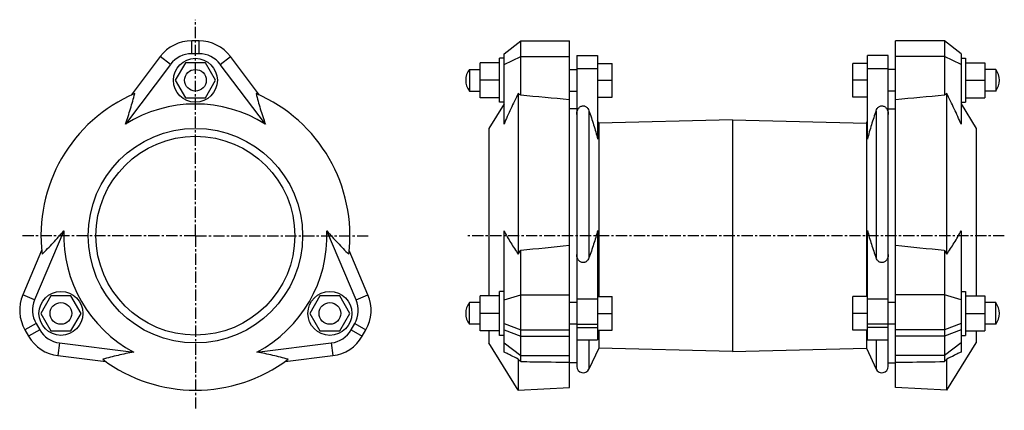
# Model space of a CAD drawing. Header units: millimetres. Extents: x 18 to 555, y 11 to 224.
import ezdxf

# ---------------------------------------------------------------- set-up
doc = ezdxf.new("R2010")
doc.units = ezdxf.units.MM
doc.header["$LTSCALE"] = 16.335
doc.linetypes.add('CENTER', pattern=[0.6, 0.375, -0.075, 0.075, -0.075])
doc.layers.get('0').update_dxf_attribs({"linetype": 'CONTINUOUS'})
doc.layers.add('DEFAULT_1', color=7, linetype='CENTER')

msp = doc.modelspace()

# ---------------------------------------------------------------- linework, layer by layer
at = {"color": 9, "linetype": 'Continuous'}
for p, q in [((111.84, 205.11), (111.84, 212.11)), ((115.84, 205.11), (115.84, 212.11)), ((100.26, 199.33), (94.67, 203.55)), ((127.42, 199.33), (133.01, 203.55)), ((282.23, 199.33), (291.33, 203.55)), ((291.33, 203.55), (317.91, 203.55)), ((522.49, 203.55), (495.91, 203.55)), ((531.59, 199.33), (522.49, 203.55)), ((321.91, 197.07), (333.31, 197.07)), ((480.51, 197.07), (491.91, 197.07)), ((328.58, 174.04), (328.58, 93.77)), ((485.23, 174.04), (485.23, 93.77)), ((26.12, 70.92), (19.68, 73.65)), ((201.57, 70.92), (208.01, 73.65)), ((282.23, 70.92), (291.33, 73.65)), ((291.33, 73.65), (317.91, 73.65)), ((321.91, 71.43), (333.31, 71.43)), ((480.51, 71.43), (491.91, 71.43)), ((522.49, 73.65), (495.91, 73.65)), ((531.59, 70.92), (522.49, 73.65)), ((26.91, 58), (20.85, 54.5)), ((28.91, 54.54), (22.85, 51.04)), ((198.78, 54.54), (204.84, 51.04)), ((200.78, 58), (206.84, 54.5)), ((282.23, 58), (291.33, 54.5)), ((282.23, 54.54), (291.33, 51.04)), ((291.33, 54.5), (317.91, 54.5)), ((321.91, 57.62), (333.31, 57.62)), ((321.91, 55.89), (333.31, 55.89)), ((491.91, 57.62), (480.51, 57.62)), ((491.91, 55.89), (480.51, 55.89)), ((522.49, 54.5), (495.91, 54.5)), ((531.59, 58), (522.49, 54.5)), ((531.59, 54.54), (522.49, 51.04)), ((291.33, 51.04), (317.91, 51.04)), ((328.58, 49.14), (328.58, 33.15)), ((485.23, 49.14), (485.23, 33.15)), ((522.49, 51.04), (495.91, 51.04)), ((39.7, 47.39), (38.85, 40.45)), ((187.99, 47.39), (188.84, 40.45)), ((282.23, 47.39), (291.33, 40.45)), ((531.59, 47.39), (522.49, 40.45)), ((291.33, 40.45), (317.91, 40.45)), ((522.49, 40.45), (495.91, 40.45))]:
    msp.add_line(p, q, dxfattribs=at)
at = {"color": 7, "linetype": 'Continuous'}
for p, q in [((115.84, 212.11), (111.84, 212.11)), ((282.23, 205.11), (291.33, 212.11)), ((291.33, 182.46), (291.33, 212.11)), ((291.33, 212.11), (317.91, 212.11)), ((317.91, 23.05), (317.91, 212.11)), ((495.91, 23.05), (495.91, 212.11)), ((522.49, 212.11), (495.91, 212.11)), ((522.49, 212.11), (522.49, 182.46)), ((531.59, 205.11), (522.49, 212.11)), ((115.84, 205.11), (111.84, 205.11)), ((282.23, 166.72), (282.23, 205.11)), ((531.59, 205.11), (531.59, 166.72)), ((100.26, 199.33), (75.69, 166.72)), ((94.67, 203.55), (78.87, 182.57)), ((108.36, 200.11), (102.87, 190.61)), ((119.33, 200.11), (108.36, 200.11)), ((124.81, 190.61), (119.33, 200.11)), ((152, 166.72), (127.42, 199.33)), ((148.82, 182.57), (133.01, 203.55)), ((269.28, 181.11), (269.28, 200.11)), ((279.73, 200.11), (269.28, 200.11)), ((279.73, 178.61), (279.73, 202.61)), ((282.23, 202.61), (279.73, 202.61)), ((321.91, 204.12), (321.91, 34.69)), ((321.91, 204.12), (333.31, 204.12)), ((333.31, 204.12), (333.31, 158.59)), ((333.31, 199.86), (341.31, 199.86)), ((341.31, 181.38), (341.31, 199.86)), ((472.51, 181.38), (472.51, 199.86)), ((480.51, 199.86), (472.51, 199.86)), ((480.51, 158.59), (480.51, 204.12)), ((491.91, 204.12), (480.51, 204.12)), ((491.91, 34.69), (491.91, 204.12)), ((531.59, 202.61), (534.09, 202.61)), ((534.09, 202.61), (534.09, 178.61)), ((534.09, 200.11), (544.54, 200.11)), ((544.54, 200.11), (544.54, 181.11)), ((263.31, 196.54), (263.31, 184.71)), ((263.31, 196.54), (269.28, 196.54)), ((317.91, 196.54), (321.91, 196.54)), ((495.91, 196.54), (491.91, 196.54)), ((550.51, 196.54), (544.54, 196.54)), ((550.51, 196.54), (550.51, 184.71)), ((102.87, 190.61), (108.36, 181.11)), ((119.33, 181.11), (124.81, 190.61)), ((279.73, 190.61), (269.28, 190.61)), ((333.31, 190.62), (341.31, 190.62)), ((480.51, 190.62), (472.51, 190.62)), ((534.09, 190.61), (544.54, 190.61)), ((263.31, 184.71), (269.28, 184.71)), ((290.02, 183.4), (290.02, 95.78)), ((317.91, 184.71), (321.91, 184.71)), ((495.91, 184.71), (491.91, 184.71)), ((523.79, 95.78), (523.79, 183.4)), ((550.51, 184.71), (544.54, 184.71)), ((108.36, 181.11), (119.33, 181.11)), ((279.73, 181.11), (269.28, 181.11)), ((282.23, 177.7), (273.91, 164.38)), ((282.23, 178.61), (279.73, 178.61)), ((333.31, 181.38), (341.31, 181.38)), ((480.51, 181.38), (472.51, 181.38)), ((531.59, 178.61), (534.09, 178.61)), ((531.59, 177.7), (539.91, 164.38)), ((534.09, 181.11), (544.54, 181.11)), ((321.91, 175.13), (317.91, 175.13)), ((491.91, 175.13), (495.91, 175.13)), ((333.88, 167.25), (333.31, 168.47)), ((406.91, 169.13), (333.88, 167.25)), ((333.88, 167.25), (333.88, 72.75)), ((406.91, 169.13), (406.91, 42.63)), ((406.91, 169.13), (479.94, 167.25)), ((479.94, 167.25), (480.51, 168.47)), ((479.94, 167.25), (479.94, 72.75)), ((273.91, 164.38), (273.91, 73.02)), ((539.91, 164.38), (539.91, 73.02)), ((42.08, 108.5), (26.12, 70.92)), ((201.57, 70.92), (185.61, 108.5)), ((282.23, 42.42), (282.23, 108.5)), ((333.31, 108.76), (333.31, 49.14)), ((480.51, 49.14), (480.51, 108.76)), ((531.59, 108.5), (531.59, 42.42)), ((29.94, 97.83), (19.68, 73.65)), ((208.01, 73.65), (197.75, 97.83)), ((291.33, 37.23), (291.33, 97.96)), ((522.49, 97.96), (522.49, 37.23)), ((279.73, 51.52), (279.73, 75.52)), ((282.23, 75.52), (279.73, 75.52)), ((531.59, 75.52), (534.09, 75.52)), ((534.09, 75.52), (534.09, 51.52)), ((34.98, 73.02), (29.5, 63.52)), ((45.95, 73.02), (34.98, 73.02)), ((51.44, 63.52), (45.95, 73.02)), ((181.73, 73.02), (176.25, 63.52)), ((192.7, 73.02), (181.73, 73.02)), ((198.19, 63.52), (192.7, 73.02)), ((269.28, 54.02), (269.28, 73.02)), ((279.73, 73.02), (269.28, 73.02)), ((333.31, 72.75), (341.31, 72.75)), ((341.31, 54.27), (341.31, 72.75)), ((480.51, 72.75), (472.51, 72.75)), ((472.51, 54.27), (472.51, 72.75)), ((534.09, 73.02), (544.54, 73.02)), ((544.54, 73.02), (544.54, 54.02)), ((263.31, 57.59), (263.31, 69.43)), ((269.28, 69.43), (263.31, 69.43)), ((321.91, 69.43), (317.91, 69.43)), ((495.91, 69.43), (491.91, 69.43)), ((550.51, 69.43), (544.54, 69.43)), ((550.51, 57.59), (550.51, 69.43)), ((29.5, 63.52), (34.98, 54.02)), ((45.95, 54.02), (51.44, 63.52)), ((176.25, 63.52), (181.73, 54.02)), ((192.7, 54.02), (198.19, 63.52)), ((279.73, 63.52), (269.28, 63.52)), ((333.31, 63.51), (341.31, 63.51)), ((480.51, 63.51), (472.51, 63.51)), ((534.09, 63.52), (544.54, 63.52)), ((20.85, 54.5), (22.85, 51.04)), ((26.91, 58), (28.91, 54.54)), ((34.98, 54.02), (45.95, 54.02)), ((181.73, 54.02), (192.7, 54.02)), ((198.78, 54.54), (200.78, 58)), ((204.84, 51.04), (206.84, 54.5)), ((269.28, 57.59), (263.31, 57.59)), ((279.73, 54.02), (269.28, 54.02)), ((273.91, 54.02), (273.91, 47.38)), ((321.91, 57.59), (317.91, 57.59)), ((333.31, 54.27), (341.31, 54.27)), ((333.88, 54.27), (333.88, 44.51)), ((480.51, 54.27), (472.51, 54.27)), ((479.94, 54.27), (479.94, 44.51)), ((495.91, 57.59), (491.91, 57.59)), ((534.09, 54.02), (544.54, 54.02)), ((539.91, 54.02), (539.91, 47.38)), ((550.51, 57.59), (544.54, 57.59)), ((282.23, 51.52), (279.73, 51.52)), ((321.91, 49.14), (333.31, 49.14)), ((480.51, 49.14), (491.91, 49.14)), ((531.59, 51.52), (534.09, 51.52)), ((39.7, 47.39), (80.23, 42.42)), ((147.45, 42.42), (187.99, 47.39)), ((290.02, 21.59), (273.91, 47.38)), ((333.88, 44.51), (328.58, 33.15)), ((406.91, 42.63), (333.88, 44.51)), ((406.91, 42.63), (479.94, 44.51)), ((479.94, 44.51), (485.23, 33.15)), ((523.79, 21.59), (539.91, 47.38)), ((38.85, 40.45), (64.92, 37.24)), ((162.77, 37.24), (188.84, 40.45)), ((290.02, 38.46), (290.02, 21.59)), ((523.79, 21.59), (523.79, 38.46)), ((321.91, 36.63), (317.91, 36.63)), ((491.91, 36.63), (495.91, 36.63)), ((290.02, 21.59), (317.91, 23.05)), ((523.79, 21.59), (495.91, 23.05))]:
    msp.add_line(p, q, dxfattribs=at)
for centre, radius in [((113.84, 190.61), 12), ((113.84, 190.62), 5.92), ((113.84, 105.88), 58.5), ((113.84, 105.88), 54.25), ((40.47, 63.52), 12), ((187.22, 63.52), 12), ((40.45, 63.51), 5.92), ((187.23, 63.51), 5.92)]:
    msp.add_circle(centre, radius, dxfattribs=at)
for centre, radius, start, end in [((111.84, 190.61), 21.5, 90, 143), ((115.84, 190.61), 21.5, 37, 90), ((111.84, 190.61), 14.5, 90, 143), ((115.84, 190.61), 14.5, 37, 90), ((271.06, 190.62), 9.75, 142.6471, 217.3529), ((542.75, 190.62), 9.75, 322.6471, 37.3529), ((113.84, 105.88), 84.29, 113.1165, 186.8835), ((113.84, 105.88), 84.29, 353.1165, 66.8835), ((113.84, 105.88), 71.81, 57.9063, 122.0937), ((-138.82, -4708.4), 4909.73, 84.66232, 84.97378), ((935.72, -4521.91), 4722.48, 95.02004, 95.34385), ((113.84, 105.88), 71.81, 177.9063, 242.0937), ((113.84, 105.88), 71.81, 297.9063, 2.0937), ((-123.07, 4190.94), 4113.91, 275.78126, 276.15347), ((936.88, 4190.94), 4113.91, 263.84653, 264.21874), ((39.47, 65.25), 21.5, 157, 210), ((39.47, 65.25), 14.5, 157, 210), ((188.22, 65.25), 14.5, 330, 23), ((188.22, 65.25), 21.5, 330, 23), ((271.06, 63.51), 9.75, 142.6471, 217.3529), ((542.75, 63.51), 9.75, 322.6471, 37.3529), ((41.47, 61.79), 14.5, 210, 263), ((186.22, 61.79), 14.5, 277, 330), ((41.47, 61.79), 21.5, 210, 263), ((186.22, 61.79), 21.5, 277, 330), ((113.84, 105.88), 84.29, 233.1165, 306.8835), ((325.41, 34.63), 3.5, 180, 335), ((488.41, 34.63), 3.5, 205, 360)]:
    msp.add_arc(centre, radius, start, end, dxfattribs=at)
for centre, major_axis, ratio, start_param, end_param in [((187.07, 102.2), (111.47, 72.55), 0.471002, 0.166733, 0.19112), ((626.74, 102.2), (111.47, -72.55), 0.471002, 2.950473, 2.97486), ((187.07, 103.49), (110.98, 58.6), 0.609688, -0.799975, -0.775588), ((626.74, 103.49), (110.98, -58.6), 0.609688, -2.366005, -2.341618), ((187.07, 111.95), (116.47, -89.42), 0.058965, 0.509411, 0.533798), ((626.74, 111.95), (116.47, 89.42), 0.058965, 2.607794, 2.632181)]:
    msp.add_ellipse(centre, major_axis=major_axis, ratio=ratio, start_param=start_param, end_param=end_param, dxfattribs=at)
for points, knots in [([(75.69, 166.72), (76.68, 169.48), (78.47, 175.02), (80.02, 180.62), (80.75, 183.4)], [0, 0, 0, 0, 0.504897, 1, 1, 1, 1]), ([(146.94, 183.4), (147.67, 180.62), (149.22, 175.02), (151.01, 169.48), (152, 166.72)], [0, 0, 0, 0, 0.495103, 1, 1, 1, 1]), ([(290.02, 183.4), (288.62, 180.65), (286.57, 176.51), (284.01, 170.93), (282.8, 168.13), (282.23, 166.72)], [0, 0, 0, 0, 0.503078, 0.752556, 1, 1, 1, 1]), ([(531.59, 166.72), (531.01, 168.13), (529.81, 170.93), (527.24, 176.51), (525.19, 180.65), (523.79, 183.4)], [0, 0, 0, 0, 0.247444, 0.496922, 1, 1, 1, 1]), ([(321.91, 172.04), (321.91, 172.47), (321.99, 173.33), (322.32, 174.37), (322.75, 175.13), (323.16, 175.67), (323.67, 176.13), (324.28, 176.49), (324.98, 176.7), (325.71, 176.72), (326.42, 176.54), (327.04, 176.2), (327.57, 175.75), (328.14, 175.06), (328.43, 174.46), (328.58, 174.04)], [0, 0, 0, 0, 0.118291, 0.237728, 0.298529, 0.360367, 0.423577, 0.488421, 0.554803, 0.621918, 0.688498, 0.753629, 0.8171, 0.879142, 1, 1, 1, 1]), ([(328.58, 174.04), (329.47, 171.5), (331.16, 166.38), (332.64, 161.19), (333.31, 158.59)], [0, 0, 0, 0, 0.500691, 1, 1, 1, 1]), ([(485.23, 174.04), (484.35, 171.5), (482.65, 166.38), (481.17, 161.19), (480.51, 158.59)], [0, 0, 0, 0, 0.500691, 1, 1, 1, 1]), ([(485.23, 174.04), (485.38, 174.46), (485.67, 175.06), (486.24, 175.75), (486.77, 176.2), (487.4, 176.54), (488.1, 176.72), (488.83, 176.7), (489.53, 176.49), (490.14, 176.13), (490.65, 175.67), (491.06, 175.13), (491.49, 174.37), (491.82, 173.33), (491.91, 172.47), (491.91, 172.04)], [0, 0, 0, 0, 0.120844, 0.182881, 0.24635, 0.311478, 0.378068, 0.445192, 0.51158, 0.576426, 0.639632, 0.701463, 0.76226, 0.881697, 1, 1, 1, 1]), ([(30.16, 95.78), (32.21, 97.8), (36.28, 101.95), (40.18, 106.27), (42.08, 108.5)], [0, 0, 0, 0, 0.495103, 1, 1, 1, 1]), ([(185.61, 108.5), (187.51, 106.27), (191.41, 101.95), (195.48, 97.8), (197.53, 95.78)], [0, 0, 0, 0, 0.504897, 1, 1, 1, 1]), ([(282.23, 108.5), (283.36, 106.27), (285.84, 101.94), (288.6, 97.8), (290.02, 95.78)], [0, 0, 0, 0, 0.5042, 1, 1, 1, 1]), ([(333.31, 108.76), (332.64, 106.23), (331.16, 101.2), (329.47, 96.24), (328.58, 93.77)], [0, 0, 0, 0, 0.499126, 1, 1, 1, 1]), ([(480.51, 108.76), (481.17, 106.23), (482.65, 101.2), (484.35, 96.24), (485.23, 93.77)], [0, 0, 0, 0, 0.499126, 1, 1, 1, 1]), ([(523.79, 95.78), (525.21, 97.8), (527.97, 101.94), (530.45, 106.27), (531.59, 108.5)], [0, 0, 0, 0, 0.4958, 1, 1, 1, 1]), ([(328.58, 93.77), (328.43, 93.36), (328.14, 92.78), (327.57, 92.11), (327.04, 91.67), (326.41, 91.34), (325.71, 91.17), (324.98, 91.19), (324.29, 91.39), (323.67, 91.74), (323.16, 92.19), (322.75, 92.71), (322.32, 93.45), (321.99, 94.46), (321.91, 95.3), (321.91, 95.71)], [0, 0, 0, 0, 0.119886, 0.181824, 0.245539, 0.311298, 0.378843, 0.447048, 0.514349, 0.579758, 0.643144, 0.704827, 0.765222, 0.883342, 1, 1, 1, 1]), ([(491.91, 95.71), (491.91, 95.3), (491.82, 94.46), (491.49, 93.45), (491.06, 92.71), (490.65, 92.19), (490.14, 91.74), (489.53, 91.39), (488.83, 91.19), (488.1, 91.17), (487.4, 91.34), (486.77, 91.67), (486.24, 92.11), (485.68, 92.78), (485.38, 93.36), (485.23, 93.77)], [0, 0, 0, 0, 0.116678, 0.234794, 0.295178, 0.356851, 0.420232, 0.485641, 0.552948, 0.621159, 0.688714, 0.754471, 0.818178, 0.880107, 1, 1, 1, 1]), ([(80.23, 42.42), (77.34, 41.89), (71.66, 40.68), (66.03, 39.22), (63.25, 38.46)], [0, 0, 0, 0, 0.504897, 1, 1, 1, 1]), ([(164.43, 38.46), (161.66, 39.22), (156.03, 40.68), (150.34, 41.89), (147.45, 42.42)], [0, 0, 0, 0, 0.495103, 1, 1, 1, 1]), ([(290.02, 38.46), (288.67, 39.19), (286.67, 40.24), (284.07, 41.54), (282.83, 42.14), (282.23, 42.42)], [0, 0, 0, 0, 0.528119, 0.772808, 1, 1, 1, 1]), ([(531.59, 42.42), (530.99, 42.14), (529.74, 41.54), (527.14, 40.24), (525.15, 39.19), (523.79, 38.46)], [0, 0, 0, 0, 0.227192, 0.471881, 1, 1, 1, 1]), ([(291.33, 37.23), (293.54, 37.2), (302.4, 37.08), (311.26, 36.96), (317.91, 36.86)], [0, 0, 0, 0, 0.250071, 1, 1, 1, 1]), ([(495.91, 36.86), (498.12, 36.89), (506.98, 37.02), (515.84, 37.14), (522.49, 37.23)], [0, 0, 0, 0, 0.249926, 1, 1, 1, 1])]:
    msp.add_open_spline(points, degree=3, knots=knots, dxfattribs=at)
at = {"layer": 'DEFAULT_1', "color": 7, "linetype": 'CENTER'}
for p, q in [((113.84, 105.88), (113.84, 223.67)), ((113.84, 105.88), (18.62, 105.88)), ((113.84, 105.88), (209.07, 105.88)), ((113.84, 105.88), (113.84, 10.65)), ((555.21, 105.88), (261.31, 105.88))]:
    msp.add_line(p, q, dxfattribs=at)

doc.saveas('drawing.dxf')
